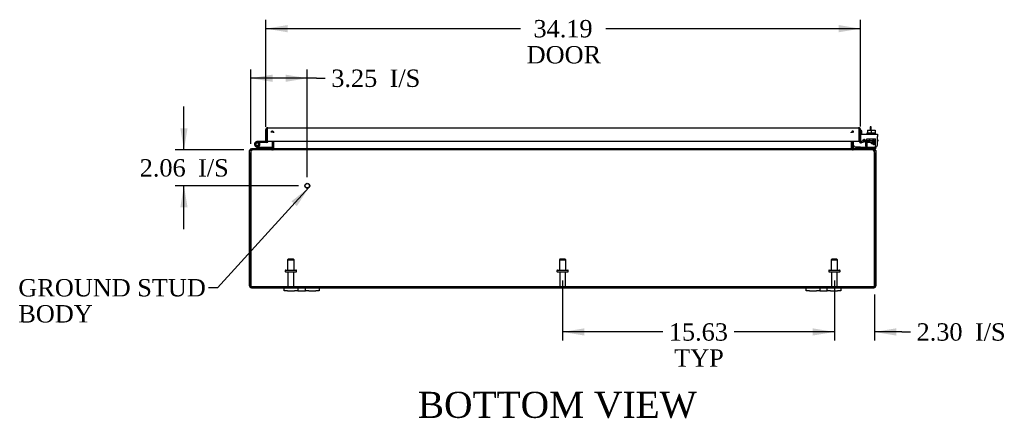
# Model space of a CAD drawing. Header units: inches. Extents: x 9 to 235, y 5 to 157.
# Tile 2 of 9: x 45 to 101, y 5 to 28. Entities that reach past the tile are written whole.
import ezdxf
from ezdxf.enums import TextEntityAlignment as Align

# ---------------------------------------------------------------- set-up
doc = ezdxf.new("R2010")
doc.units = ezdxf.units.IN
doc.header["$MEASUREMENT"] = 0
for name, color, linetype in [('COM40153-1', 7, 'CONTINUOUS'), ('COM40153-2', 7, 'CONTINUOUS'), ('COM42667', 7, 'CONTINUOUS'), ('COM42780', 7, 'CONTINUOUS'), ('COM48448', 7, 'CONTINUOUS'), ('COM71782-3', 7, 'CONTINUOUS'), ('DEFAULT', 7, 'CONTINUOUS'), ('FET07710', 7, 'CONTINUOUS'), ('HNG10620-38B', 7, 'CONTINUOUS'), ('HNG10620-38C', 7, 'CONTINUOUS'), ('HNG10620-38P', 7, 'CONTINUOUS'), ('SCC19011', 7, 'CONTINUOUS'), ('STD21878', 7, 'CONTINUOUS'), ('STD26094', 7, 'CONTINUOUS'), ('WAF25035', 7, 'CONTINUOUS')]:
    doc.layers.add(name, color=color, linetype=linetype)
doc.styles.add('SEACAD_TIMES_NEW_ROMAN', font='times.ttf')

# ---------------------------------------------------------------- blocks, each defined once
blk = doc.blocks.new('SEANNOT_GROUP1')
at = {"layer": 'DEFAULT', "linetype": 'Continuous'}
blk.add_hatch(color=136, dxfattribs=at).paths.add_polyline_path([(60.549, 17.041), (61.238, 18.105), (60.241, 17.322)])
at = {"layer": 'DEFAULT', "color": 136, "linetype": 'Continuous'}
blk.add_line((55.978, 12.344), (55.478, 12.344), dxfattribs=at)
blk.add_lwpolyline([(55.978, 12.344), (61.238, 18.105)], dxfattribs=at)
at = {"layer": 'DEFAULT', "color": 136, "linetype": 'Continuous', "style": 'SEACAD_TIMES_NEW_ROMAN'}
for s, p in [('GROUND STUD', (44.535, 12.844)), ('BODY', (44.535, 11.344))]:
    blk.add_text(s, height=1, dxfattribs=at).set_placement(p, align=Align.TOP_LEFT)
blk = doc.blocks.new('GDIMGGROUP4')
at = {"layer": 'DEFAULT', "linetype": 'Continuous'}
for points in [[(77.079, 9.591), (77.079, 10.008), (75.829, 9.799)], [(90.204, 9.591), (91.454, 9.799), (90.204, 10.008)]]:
    blk.add_hatch(color=136, dxfattribs=at).paths.add_polyline_path(points)
at = {"layer": 'DEFAULT', "color": 136, "linetype": 'Continuous'}
for p, q in [((75.829, 12.756), (75.829, 9.299)), ((91.454, 12.756), (91.454, 9.299)), ((81.585, 9.799), (75.829, 9.799)), ((91.454, 9.799), (85.698, 9.799))]:
    blk.add_line(p, q, dxfattribs=at)
at = {"layer": 'DEFAULT', "color": 136, "linetype": 'Continuous', "style": 'SEACAD_TIMES_NEW_ROMAN'}
for s, p in [('15.63', (81.935, 10.299)), ('TYP', (82.243, 8.799))]:
    blk.add_text(s, height=1, dxfattribs=at).set_placement(p, align=Align.TOP_LEFT)
blk = doc.blocks.new('GDIMGGROUP11')
at = {"layer": 'DEFAULT', "linetype": 'Continuous'}
for points in [[(60.016, 27.465), (58.766, 27.257), (60.016, 27.048)], [(91.704, 27.465), (91.704, 27.048), (92.954, 27.257)]]:
    blk.add_hatch(color=136, dxfattribs=at).paths.add_polyline_path(points)
at = {"layer": 'DEFAULT', "color": 136, "linetype": 'Continuous'}
for p, q in [((58.766, 21.605), (58.766, 27.757)), ((92.954, 21.619), (92.954, 27.757)), ((58.766, 27.257), (73.413, 27.257)), ((78.307, 27.257), (92.954, 27.257))]:
    blk.add_line(p, q, dxfattribs=at)
at = {"layer": 'DEFAULT', "color": 136, "linetype": 'Continuous', "style": 'SEACAD_TIMES_NEW_ROMAN'}
for s, p in [('34.19', (74.154, 27.757)), ('DOOR', (73.763, 26.257))]:
    blk.add_text(s, height=1, dxfattribs=at).set_placement(p, align=Align.TOP_LEFT)
blk = doc.blocks.new('GDIMGGROUP14')
at = {"layer": 'DEFAULT', "linetype": 'Continuous'}
for points in [[(90.204, 9.591), (91.454, 9.799), (90.204, 10.008)], [(95.007, 9.591), (95.007, 10.008), (93.757, 9.799)]]:
    blk.add_hatch(color=136, dxfattribs=at).paths.add_polyline_path(points)
at = {"layer": 'DEFAULT', "color": 136, "linetype": 'Continuous'}
for p, q in [((91.454, 12.756), (91.454, 9.299)), ((93.757, 11.955), (93.757, 9.299)), ((91.454, 9.799), (88.954, 9.799)), ((95.331, 9.799), (93.757, 9.799)), ((95.331, 9.799), (95.831, 9.799))]:
    blk.add_line(p, q, dxfattribs=at)
at = {"layer": 'DEFAULT', "color": 136, "linetype": 'Continuous', "style": 'SEACAD_TIMES_NEW_ROMAN'}
for s, p in [('2.30', (96.181, 10.299)), ('I/S', (99.535, 10.299))]:
    blk.add_text(s, height=1, dxfattribs=at).set_placement(p, align=Align.TOP_LEFT)
blk = doc.blocks.new('GDIMGGROUP16')
at = {"layer": 'DEFAULT', "linetype": 'Continuous'}
for points in [[(59.151, 24.611), (57.901, 24.403), (59.151, 24.194)], [(59.901, 24.611), (59.901, 24.194), (61.151, 24.403)]]:
    blk.add_hatch(color=136, dxfattribs=at).paths.add_polyline_path(points)
at = {"layer": 'DEFAULT', "color": 136, "linetype": 'Continuous'}
for p, q in [((57.901, 20.621), (57.901, 24.903)), ((61.679, 24.403), (57.901, 24.403)), ((61.151, 18.715), (61.151, 24.903)), ((61.679, 24.403), (62.179, 24.403))]:
    blk.add_line(p, q, dxfattribs=at)
at = {"layer": 'DEFAULT', "color": 136, "linetype": 'Continuous', "style": 'SEACAD_TIMES_NEW_ROMAN'}
for s, p in [('3.25', (62.529, 24.903)), ('I/S', (65.883, 24.903))]:
    blk.add_text(s, height=1, dxfattribs=at).set_placement(p, align=Align.TOP_LEFT)
blk = doc.blocks.new('GDIMGGROUP17')
at = {"layer": 'DEFAULT', "linetype": 'Continuous'}
for points in [[(53.849, 21.525), (54.057, 20.275), (54.266, 21.525)], [(53.849, 16.965), (54.266, 16.965), (54.057, 18.215)]]:
    blk.add_hatch(color=136, dxfattribs=at).paths.add_polyline_path(points)
at = {"layer": 'DEFAULT', "color": 136, "linetype": 'Continuous'}
for p, q in [((54.057, 20.275), (54.057, 22.775)), ((57.506, 20.275), (53.557, 20.275)), ((60.651, 18.215), (53.557, 18.215)), ((54.057, 15.715), (54.057, 18.215))]:
    blk.add_line(p, q, dxfattribs=at)
at = {"layer": 'DEFAULT', "color": 136, "linetype": 'Continuous', "style": 'SEACAD_TIMES_NEW_ROMAN'}
for s, p in [('I/S', (54.869, 19.745)), ('2.06', (51.515, 19.745))]:
    blk.add_text(s, height=1, dxfattribs=at).set_placement(p, align=Align.TOP_LEFT)

msp = doc.modelspace()

# ---------------------------------------------------------------- linework, layer by layer
at = {"layer": 'COM40153-1', "color": 7}
for p, q in [((93.507, 21.597), (93.507, 21.418)), ((93.579, 21.597), (93.507, 21.597)), ((93.579, 21.418), (93.579, 21.597))]:
    msp.add_line(p, q, dxfattribs=at)
at = {"layer": 'COM40153-2', "color": 7}
for p, q in [((93.026, 21.385), (92.954, 21.385)), ((93.026, 21.192), (93.026, 21.385)), ((93.238, 20.785), (93.08, 20.785)), ((93.23, 20.857), (93.126, 20.857)), ((93.954, 20.857), (93.925, 20.857)), ((93.925, 20.785), (93.954, 20.785)), ((93.954, 20.857), (93.954, 20.785))]:
    msp.add_line(p, q, dxfattribs=at)
msp.add_arc((93.062, 20.893), 0.108, 180, 186.8545, dxfattribs=at)
at = {"layer": 'COM42667', "color": 7}
for p, q in [((92.955, 21.192), (93.925, 21.192)), ((92.955, 21.049), (92.955, 21.192)), ((92.955, 21.049), (92.955, 20.794)), ((93.925, 21.192), (93.925, 21.049)), ((93.925, 20.567), (93.925, 21.049)), ((93.069, 20.767), (93.128, 20.859)), ((93.238, 20.826), (93.238, 20.567)), ((93.588, 20.655), (93.703, 20.817)), ((93.588, 20.627), (93.588, 20.655)), ((93.697, 20.627), (93.588, 20.627)), ((93.697, 20.768), (93.618, 20.655)), ((93.618, 20.655), (93.697, 20.655)), ((93.697, 20.655), (93.697, 20.768)), ((93.697, 20.567), (93.697, 20.627)), ((93.728, 20.567), (93.697, 20.567)), ((93.703, 20.817), (93.728, 20.817)), ((93.728, 20.817), (93.728, 20.655)), ((93.728, 20.655), (93.761, 20.655)), ((93.761, 20.627), (93.728, 20.627)), ((93.728, 20.627), (93.728, 20.567)), ((93.761, 20.655), (93.761, 20.627))]:
    msp.add_line(p, q, dxfattribs=at)
for centre, radius, start, end in [((93.015, 20.794), 0.06, 180, 202.199), ((93.178, 20.826), 0.06, 0, 147.1545), ((93.363, 20.567), 0.125, 180, 270), ((93.8, 20.567), 0.125, 270, 0)]:
    msp.add_arc(centre, radius, start, end, dxfattribs=at)
at = {"layer": 'COM42780', "color": 7}
for p, q in [((92.526, 20.439), (92.593, 20.506)), ((92.526, 20.439), (92.576, 20.389)), ((92.593, 20.506), (92.643, 20.456)), ((92.677, 20.442), (93.576, 20.442)), ((92.711, 20.441), (92.711, 20.442)), ((92.771, 20.441), (92.711, 20.441)), ((92.771, 20.441), (92.771, 20.442)), ((92.799, 20.441), (92.771, 20.441)), ((92.799, 20.441), (92.799, 20.442)), ((92.961, 20.441), (92.799, 20.441)), ((92.912, 20.441), (92.912, 20.442)), ((92.961, 20.441), (92.961, 20.442)), ((93.325, 20.778), (93.326, 20.833)), ((93.326, 20.919), (93.826, 20.919)), ((93.326, 20.833), (93.326, 20.919)), ((93.326, 20.833), (93.326, 20.362)), ((93.326, 20.824), (93.826, 20.824)), ((93.381, 20.824), (93.381, 20.729)), ((93.381, 20.729), (93.771, 20.729)), ((93.451, 20.919), (93.451, 20.729)), ((93.469, 20.919), (93.469, 20.729)), ((93.576, 20.442), (93.826, 20.442)), ((93.682, 20.729), (93.682, 20.919)), ((93.701, 20.919), (93.701, 20.729)), ((93.771, 20.729), (93.771, 20.824)), ((93.826, 20.778), (93.826, 20.919)), ((93.826, 20.489), (93.826, 20.778)), ((93.826, 20.445), (93.826, 20.489)), ((93.826, 20.442), (93.826, 20.445)), ((93.826, 20.442), (93.826, 20.347)), ((93.826, 20.347), (93.721, 20.347))]:
    msp.add_line(p, q, dxfattribs=at)
for radius in [0.143, 0.048]:
    msp.add_arc((92.677, 20.49), radius, 225, 270, dxfattribs=at)
msp.add_ellipse((93.076, 21.447), major_axis=(0, -14.322), ratio=0.017455, start_param=1.503851, end_param=1.524085, dxfattribs=at)
for points, knots in [([(93.317, 20.442), (93.319, 20.442), (93.32, 20.443), (93.322, 20.446), (93.322, 20.448), (93.322, 20.449)], [0, 0, 0, 0, 0.25, 0.25, 0.3597521, 0.3597521, 0.3597521, 0.3597521]), ([(93.322, 20.449), (93.323, 20.449), (93.323, 20.45), (93.323, 20.451), (93.323, 20.453), (93.324, 20.46), (93.325, 20.465), (93.325, 20.477), (93.325, 20.483), (93.325, 20.489)], [0.3597521, 0.3597521, 0.3597521, 0.3597521, 0.375, 0.375, 0.5, 0.5, 0.75, 0.75, 1, 1, 1, 1]), ([(93.326, 20.362), (93.326, 20.357), (93.325, 20.353), (93.322, 20.348), (93.32, 20.347), (93.317, 20.347)], [0, 0, 0, 0, 0.5, 0.5, 1, 1, 1, 1])]:
    msp.add_open_spline(points, degree=3, knots=knots, dxfattribs=at)
at = {"layer": 'COM48448', "color": 7}
for p, q in [((59.096, 21.288), (59.096, 21.36)), ((59.144, 21.288), (59.144, 21.36)), ((59.18, 21.282), (59.197, 21.289)), ((59.229, 21.264), (59.229, 21.289)), ((92.429, 21.264), (92.429, 21.289)), ((92.477, 21.282), (92.46, 21.289)), ((92.514, 21.288), (92.514, 21.36)), ((92.562, 21.288), (92.562, 21.36)), ((59.132, 20.79), (59.132, 20.383)), ((59.204, 20.79), (59.204, 20.383)), ((59.229, 20.383), (59.229, 20.79)), ((59.229, 20.373), (59.229, 20.383)), ((92.429, 20.79), (92.429, 20.383)), ((92.429, 20.383), (92.429, 20.373)), ((92.454, 20.79), (92.454, 20.383)), ((92.526, 20.79), (92.526, 20.383)), ((57.901, 20.239), (57.829, 20.239)), ((57.829, 20.121), (57.829, 20.239)), ((57.829, 12.455), (57.829, 20.121)), ((57.901, 20.239), (57.901, 20.121)), ((57.901, 12.455), (57.901, 20.121)), ((57.901, 20.121), (57.901, 12.455)), ((57.917, 20.269), (57.937, 20.275)), ((57.937, 20.347), (58.006, 20.347)), ((57.937, 20.275), (57.937, 20.347)), ((58.006, 20.275), (57.937, 20.275)), ((57.973, 20.269), (58.006, 20.275)), ((58.006, 20.275), (57.973, 20.269)), ((58.006, 20.275), (58.006, 20.347)), ((93.652, 20.347), (58.006, 20.347)), ((93.652, 20.275), (58.006, 20.275)), ((59.096, 20.347), (59.096, 20.275)), ((59.13, 20.373), (59.193, 20.355)), ((59.155, 20.347), (59.155, 20.275)), ((59.193, 20.355), (59.2, 20.353)), ((59.229, 20.373), (59.229, 20.353)), ((92.429, 20.373), (92.429, 20.353)), ((92.465, 20.355), (92.458, 20.353)), ((92.527, 20.373), (92.465, 20.355)), ((92.503, 20.347), (92.503, 20.275)), ((92.562, 20.347), (92.562, 20.275)), ((93.721, 20.347), (93.652, 20.347)), ((93.652, 20.275), (93.652, 20.347)), ((93.721, 20.275), (93.652, 20.275)), ((93.684, 20.269), (93.652, 20.275)), ((93.721, 20.275), (93.721, 20.347)), ((93.721, 20.275), (93.74, 20.269)), ((93.757, 20.239), (93.829, 20.239)), ((93.757, 20.121), (93.757, 20.239)), ((93.757, 20.121), (93.757, 12.455)), ((93.757, 12.455), (93.757, 20.121)), ((93.829, 20.239), (93.829, 20.121)), ((93.829, 20.121), (93.829, 12.455)), ((57.901, 12.353), (57.901, 12.455)), ((57.901, 12.455), (57.901, 12.353)), ((93.757, 12.353), (93.757, 12.455)), ((93.757, 12.455), (93.757, 12.353)), ((57.937, 12.419), (93.721, 12.419)), ((57.937, 12.419), (57.937, 12.347)), ((57.937, 12.347), (59.829, 12.347)), ((61.829, 12.347), (89.829, 12.347)), ((91.829, 12.347), (93.721, 12.347)), ((93.721, 12.419), (93.721, 12.347))]:
    msp.add_line(p, q, dxfattribs=at)
for centre, radius, start, end in [((59.096, 21.252), 0.108, 19.7821, 90), ((59.096, 21.252), 0.108, 13.0174, 19.7821), ((92.562, 21.252), 0.108, 160.2179, 166.9826), ((92.562, 21.252), 0.108, 90, 160.2179), ((59.096, 20.383), 0.036, 343.7795, 360), ((59.096, 20.383), 0.108, 343.7795, 360), ((92.562, 20.383), 0.108, 180, 196.2205), ((92.562, 20.383), 0.036, 180, 196.2205), ((57.937, 20.239), 0.108, 122.6431, 180), ((57.937, 20.238), 0.109, 90.0913, 122.5518), ((57.937, 20.239), 0.036, 122.6431, 180), ((58.151, 20.121), 0.25, 151.8454, 180), ((58.006, 20.178), 0.0967, 109.5275, 141.0208), ((58.01, 20.299), 0.0479, 94.8578, 140.2027), ((58.01, 20.299), 0.0479, 94.8578, 140.2027), ((59.096, 20.383), 0.036, 270.0001, 343.7794), ((59.096, 20.383), 0.108, 270, 343.7795), ((59.146, 20.489), 0.142, 273.3442, 305.3107), ((92.511, 20.489), 0.142, 234.6893, 266.6558), ((92.562, 20.383), 0.108, 196.2205, 270), ((92.562, 20.383), 0.036, 196.2206, 269.9999), ((93.648, 20.299), 0.0479, 39.7973, 85.1422), ((93.513, 20.193), 0.219, 11.9896, 38.4732), ((93.652, 20.178), 0.0967, 38.9792, 70.4725), ((93.721, 20.238), 0.109, 57.4482, 89.9087), ((93.507, 20.121), 0.25, 0, 28.1546), ((93.721, 20.239), 0.036, 0, 57.3569), ((93.721, 20.239), 0.108, 0, 57.3569), ((57.937, 12.455), 0.108, 180, 250.5288), ((57.937, 12.455), 0.036, 180, 270), ((93.721, 12.455), 0.036, 270, 360), ((93.721, 12.455), 0.108, 289.4712, 0), ((57.937, 12.455), 0.108, 250.5288, 270), ((93.721, 12.455), 0.108, 270, 289.4712)]:
    msp.add_arc(centre, radius, start, end, dxfattribs=at)
for centre, major_axis, start_param, end_param in [((57.937, 12.455), (0, 0.036), 1.570796, 3.141593), ((93.721, 12.455), (0, 0.036), 3.141593, 4.712389), ((57.937, 12.455), (0, 0.108), 2.801756, 3.141593), ((93.721, 12.455), (0, 0.108), 3.141593, 3.48143)]:
    msp.add_ellipse(centre, major_axis=major_axis, ratio=0.997813, start_param=start_param, end_param=end_param, dxfattribs=at)
for points, knots in [([(59.229, 21.289), (59.222, 21.299), (59.215, 21.309), (59.201, 21.326), (59.193, 21.334), (59.179, 21.347), (59.172, 21.352), (59.158, 21.358), (59.151, 21.36), (59.144, 21.36)], [0, 0, 0, 0, 0.25, 0.25, 0.5, 0.5, 0.75, 0.75, 1, 1, 1, 1]), ([(92.514, 21.36), (92.507, 21.36), (92.499, 21.358), (92.485, 21.352), (92.478, 21.347), (92.464, 21.334), (92.457, 21.326), (92.443, 21.309), (92.436, 21.299), (92.429, 21.289)], [0, 0, 0, 0, 0.25, 0.25, 0.5, 0.5, 0.75, 0.75, 1, 1, 1, 1]), ([(57.973, 20.33), (57.972, 20.329), (57.97, 20.327), (57.967, 20.323), (57.964, 20.319), (57.961, 20.314), (57.958, 20.31), (57.955, 20.304), (57.953, 20.299), (57.949, 20.291), (57.944, 20.281), (57.94, 20.269), (57.936, 20.258), (57.933, 20.249), (57.931, 20.242), (57.93, 20.239)], [0, 0, 0, 0, 0.058508, 0.117588, 0.177234, 0.23744, 0.298196, 0.359495, 0.421327, 0.483683, 0.609872, 0.738031, 0.824554, 0.911887, 1, 1, 1, 1]), ([(59.155, 20.275), (59.161, 20.275), (59.167, 20.277), (59.179, 20.284), (59.186, 20.29), (59.198, 20.304), (59.204, 20.312), (59.216, 20.331), (59.223, 20.342), (59.229, 20.353)], [0, 0, 0, 0, 0.25, 0.25, 0.5, 0.5, 0.75, 0.75, 1, 1, 1, 1]), ([(92.503, 20.275), (92.497, 20.275), (92.491, 20.277), (92.478, 20.284), (92.472, 20.29), (92.46, 20.304), (92.454, 20.312), (92.441, 20.331), (92.435, 20.342), (92.429, 20.353)], [0, 0, 0, 0, 0.25, 0.25, 0.5, 0.5, 0.75, 0.75, 1, 1, 1, 1]), ([(92.429, 20.353), (92.435, 20.342), (92.441, 20.331), (92.454, 20.312), (92.46, 20.304), (92.472, 20.29), (92.478, 20.284), (92.491, 20.277), (92.497, 20.275), (92.503, 20.275)], [0, 0, 0, 0, 0.25, 0.25, 0.5, 0.5, 0.75, 0.75, 1, 1, 1, 1])]:
    msp.add_open_spline(points, degree=3, knots=knots, dxfattribs=at)
at = {"layer": 'COM71782-3', "color": 7}
for p, q in [((58.838, 21.551), (58.838, 21.449)), ((58.838, 21.449), (58.838, 21.551)), ((58.874, 21.557), (92.846, 21.557)), ((92.882, 21.449), (92.882, 21.551)), ((92.882, 21.551), (92.882, 21.449)), ((58.766, 20.762), (58.766, 21.449)), ((58.838, 20.762), (58.838, 21.449)), ((58.838, 21.449), (58.838, 20.79)), ((92.882, 20.79), (92.882, 21.449)), ((92.882, 21.449), (92.882, 20.79)), ((92.954, 21.449), (92.954, 20.79)), ((58.766, 20.762), (58.838, 20.762)), ((58.838, 20.79), (92.882, 20.79)), ((92.954, 20.79), (92.882, 20.79)), ((92.967, 20.762), (92.92, 20.707)), ((93.166, 20.785), (92.996, 20.755)), ((92.996, 20.755), (93.009, 20.684)), ((93.179, 20.714), (93.009, 20.684)), ((93.179, 20.714), (93.166, 20.785))]:
    msp.add_line(p, q, dxfattribs=at)
for centre, radius, start, end in [((58.874, 21.449), 0.108, 109.4712, 180), ((58.874, 21.449), 0.108, 90, 109.4712), ((92.846, 21.449), 0.108, 70.5288, 90), ((92.846, 21.449), 0.108, 0, 70.5288), ((92.99, 20.79), 0.108, 180, 230), ((92.99, 20.79), 0.108, 230.0001, 279.9999), ((92.99, 20.79), 0.036, 180, 230), ((92.99, 20.79), 0.036, 230, 280)]:
    msp.add_arc(centre, radius, start, end, dxfattribs=at)
for centre, start_param, end_param in [((58.874, 21.449), 3.141593, 3.48143), ((92.846, 21.449), 2.801756, 3.141593)]:
    msp.add_ellipse(centre, major_axis=(0, -0.108), ratio=0.997813, start_param=start_param, end_param=end_param, dxfattribs=at)
at = {"layer": 'FET07710', "color": 7}
for p, q in [((59.829, 12.16), (59.829, 12.347)), ((59.829, 12.347), (60.016, 12.347)), ((60.016, 12.16), (59.829, 12.16)), ((60.016, 12.347), (60.423, 12.347)), ((60.016, 12.16), (60.423, 12.16)), ((60.423, 12.347), (60.61, 12.347)), ((60.61, 12.16), (60.423, 12.16)), ((60.61, 12.347), (60.828, 12.347)), ((60.61, 12.347), (60.61, 12.16)), ((60.61, 12.16), (60.828, 12.16)), ((60.828, 12.347), (60.829, 12.347)), ((60.828, 12.16), (60.829, 12.16)), ((60.829, 12.347), (61.047, 12.347)), ((60.829, 12.16), (61.047, 12.16)), ((61.047, 12.16), (61.047, 12.347)), ((61.047, 12.347), (61.234, 12.347)), ((61.234, 12.16), (61.047, 12.16)), ((61.234, 12.347), (61.641, 12.347)), ((61.234, 12.16), (61.641, 12.16)), ((61.641, 12.347), (61.829, 12.347)), ((61.829, 12.16), (61.641, 12.16)), ((61.829, 12.347), (61.829, 12.16)), ((89.829, 12.16), (89.829, 12.347)), ((89.829, 12.347), (90.016, 12.347)), ((90.016, 12.16), (89.829, 12.16)), ((90.016, 12.347), (90.423, 12.347)), ((90.016, 12.16), (90.423, 12.16)), ((90.423, 12.347), (90.61, 12.347)), ((90.61, 12.16), (90.423, 12.16)), ((90.61, 12.347), (90.828, 12.347)), ((90.61, 12.347), (90.61, 12.16)), ((90.61, 12.16), (90.828, 12.16)), ((90.828, 12.347), (90.829, 12.347)), ((90.828, 12.16), (90.829, 12.16)), ((90.829, 12.347), (91.047, 12.347)), ((90.829, 12.16), (91.047, 12.16)), ((91.047, 12.16), (91.047, 12.347)), ((91.047, 12.347), (91.234, 12.347)), ((91.234, 12.16), (91.047, 12.16)), ((91.234, 12.347), (91.641, 12.347)), ((91.234, 12.16), (91.641, 12.16)), ((91.641, 12.347), (91.829, 12.347)), ((91.829, 12.16), (91.641, 12.16)), ((91.829, 12.347), (91.829, 12.16))]:
    msp.add_line(p, q, dxfattribs=at)
at = {"layer": 'HNG10620-38B', "color": 7}
for p, q in [((58.286, 20.373), (58.159, 20.5)), ((58.328, 20.415), (58.202, 20.542)), ((58.313, 20.461), (58.296, 20.519)), ((59.084, 20.407), (58.349, 20.407)), ((59.084, 20.347), (59.084, 20.407))]:
    msp.add_line(p, q, dxfattribs=at)
for centre, radius, start, end in [((58.268, 20.608), 0.154, 287.1819, 225), ((58.268, 20.608), 0.0938, 287.1819, 225), ((58.349, 20.436), 0.029, 225, 270), ((58.349, 20.436), 0.089, 225, 270)]:
    msp.add_arc(centre, radius, start, end, dxfattribs=at)
at = {"layer": 'HNG10620-38C', "color": 7}
for p, q in [((58.838, 21.242), (58.838, 21.242)), ((58.422, 20.762), (58.268, 20.762)), ((58.422, 20.702), (58.39, 20.702)), ((58.766, 20.762), (58.422, 20.762)), ((58.422, 20.762), (58.422, 20.702)), ((58.809, 20.702), (58.422, 20.702))]:
    msp.add_line(p, q, dxfattribs=at)
for centre, radius, start, end in [((58.268, 20.608), 0.154, 277.4281, 287.1819), ((58.809, 20.791), 0.089, 270, 0)]:
    msp.add_arc(centre, radius, start, end, dxfattribs=at)
at = {"layer": 'HNG10620-38P', "color": 7}
msp.add_circle((58.268, 20.608), 0.0938, dxfattribs=at)
at = {"layer": 'SCC19011', "color": 7}
for p, q in [((93.361, 21.418), (93.361, 21.237)), ((93.361, 21.418), (93.576, 21.418)), ((93.576, 21.418), (93.576, 21.237)), ((93.576, 21.418), (93.791, 21.418)), ((93.791, 21.418), (93.791, 21.237))]:
    msp.add_line(p, q, dxfattribs=at)
at = {"layer": 'STD21878', "color": 7}
for radius in [0.141, 0.125]:
    msp.add_circle((61.151, 18.215), radius, dxfattribs=at)
at = {"layer": 'STD26094', "color": 7}
for p, q in [((60.054, 13.981), (60.016, 13.943)), ((60.016, 13.943), (60.391, 13.943)), ((60.016, 13.943), (60.016, 13.356)), ((60.354, 13.981), (60.054, 13.981)), ((60.391, 13.943), (60.354, 13.981)), ((60.391, 13.356), (60.391, 13.943)), ((75.679, 13.981), (75.641, 13.943)), ((75.641, 13.943), (76.016, 13.943)), ((75.641, 13.943), (75.641, 13.356)), ((75.979, 13.981), (75.679, 13.981)), ((76.016, 13.943), (75.979, 13.981)), ((76.016, 13.356), (76.016, 13.943)), ((91.304, 13.981), (91.266, 13.943)), ((91.266, 13.943), (91.641, 13.943)), ((91.266, 13.943), (91.266, 13.356)), ((91.604, 13.981), (91.304, 13.981)), ((91.641, 13.943), (91.604, 13.981)), ((91.641, 13.356), (91.641, 13.943)), ((59.879, 13.326), (59.879, 13.286)), ((59.909, 13.356), (60.499, 13.356)), ((59.909, 13.256), (60.499, 13.256)), ((60.039, 13.256), (60.039, 12.479)), ((60.369, 12.479), (60.369, 13.256)), ((60.529, 13.286), (60.529, 13.326)), ((75.504, 13.326), (75.504, 13.286)), ((75.534, 13.356), (76.124, 13.356)), ((75.534, 13.256), (76.124, 13.256)), ((75.664, 13.256), (75.664, 12.479)), ((75.994, 12.479), (75.994, 13.256)), ((76.154, 13.286), (76.154, 13.326)), ((91.129, 13.326), (91.129, 13.286)), ((91.159, 13.356), (91.749, 13.356)), ((91.159, 13.256), (91.749, 13.256)), ((91.289, 13.256), (91.289, 12.479)), ((91.619, 12.479), (91.619, 13.256)), ((91.779, 13.286), (91.779, 13.326))]:
    msp.add_line(p, q, dxfattribs=at)
for centre, radius, start, end in [((59.909, 13.326), 0.03, 90, 180), ((59.909, 13.286), 0.03, 180, 270), ((60.499, 13.326), 0.03, 0, 90), ((60.499, 13.286), 0.03, 270, 0), ((75.534, 13.326), 0.03, 90, 180), ((75.534, 13.286), 0.03, 180, 270), ((76.124, 13.326), 0.03, 0, 90), ((76.124, 13.286), 0.03, 270, 0), ((91.159, 13.326), 0.03, 90, 180), ((91.159, 13.286), 0.03, 180, 270), ((91.749, 13.326), 0.03, 0, 90), ((91.749, 13.286), 0.03, 270, 0), ((60.099, 12.479), 0.06, 180, 270), ((60.309, 12.479), 0.06, 270, 0), ((75.724, 12.479), 0.06, 180, 270), ((75.934, 12.479), 0.06, 270, 0), ((91.349, 12.479), 0.06, 180, 270), ((91.559, 12.479), 0.06, 270, 0)]:
    msp.add_arc(centre, radius, start, end, dxfattribs=at)
at = {"layer": 'WAF25035', "color": 7}
for p, q in [((93.826, 21.237), (93.326, 21.237)), ((93.326, 21.237), (93.326, 21.192)), ((93.826, 21.192), (93.826, 21.237))]:
    msp.add_line(p, q, dxfattribs=at)

# ---------------------------------------------------------------- block references
at = {"layer": 'DEFAULT', "color": 7}
for name in ['GDIMGGROUP11', 'GDIMGGROUP16', 'GDIMGGROUP17', 'SEANNOT_GROUP1', 'GDIMGGROUP4', 'GDIMGGROUP14']:
    msp.add_blockref(name, (0, 0), dxfattribs=at)

# ---------------------------------------------------------------- texts
at = {"layer": 'DEFAULT', "color": 7, "style": 'SEACAD_TIMES_NEW_ROMAN'}
msp.add_text('BOTTOM VIEW', height=1.5, dxfattribs=at).set_placement((67.502, 6.354), align=Align.TOP_LEFT)

doc.saveas('drawing.dxf')
